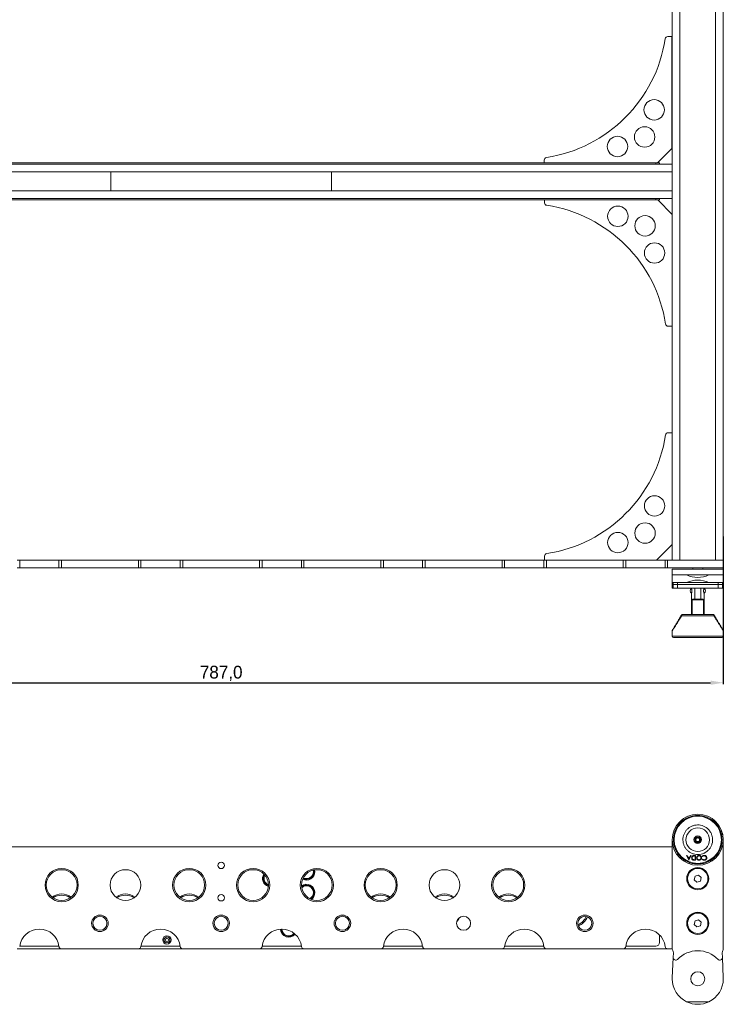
# Model space of a CAD drawing. Header units: millimetres. Extents: x -1824 to 791, y 646 to 1974.
# Tile 2 of 13: x -1276 to -724, y 646 to 1418. Entities that reach past the tile are written whole.
import ezdxf

# ---------------------------------------------------------------- set-up
doc = ezdxf.new("R2010")
doc.units = ezdxf.units.MM
doc.header["$PDSIZE"] = -1
doc.dimstyles.new('ISO-25', dxfattribs={"dimtxt": 2.5, "dimasz": 2.5, "dimexe": 1.25, "dimexo": 0.625, "dimtad": 1, "dimtxsty": 'Standard', "dimcen": 2.5, "dimadec": 0, "dimazin": 0, "dimtfac": 1, "dimtmove": 0, "dimatfit": 3, "dimfxl": 0, "dimarcsym": 0})

# ---------------------------------------------------------------- blocks, each defined once
blk = doc.blocks.new('*D1')
at = {"color": 0, "lineweight": -2}
for p, q in [((-724.36, 1013.18), (-724.36, 897.56)), ((-1511.36, 1008.56), (-1511.36, 897.56)), ((-1501.36, 898.56), (-734.36, 898.56))]:
    blk.add_line(p, q, dxfattribs=at)
at = {"color": 0}
for points in [[(-1501.36, 900.23), (-1501.36, 896.89), (-1511.36, 898.56)], [(-734.36, 900.23), (-734.36, 896.89), (-724.36, 898.56)]]:
    blk.add_solid(points, dxfattribs=at)
at = {"layer": 'Defpoints', "color": 0}
for p in [(-724.36, 1014.18), (-1511.36, 1009.56), (-724.36, 898.56)]:
    blk.add_point(p, dxfattribs=at)
at = {"color": 0, "insert": (-1117.86, 905.92), "char_height": 10, "attachment_point": 5}
blk.add_mtext('787,0', dxfattribs=at)

msp = doc.modelspace()

# ---------------------------------------------------------------- linework, layer by layer
at = {"linetype": 'Continuous', "lineweight": 15}
for p, q in [((-764.36, 1588.57), (-764.36, 994.57)), ((-758.36, 1588.57), (-758.36, 994.57)), ((-730.36, 1588.57), (-730.36, 994.57)), ((-724.36, 1588.57), (-724.36, 994.57)), ((-764.65, 1405.07), (-767.92, 1405.07)), ((-764.65, 1317.39), (-764.65, 1405.07)), ((-775.96, 1306.07), (-764.65, 1317.39)), ((-764.36, 1305.07), (-1471.36, 1305.07)), ((-777.36, 1306.07), (-1458.36, 1306.07)), ((-864.65, 1308.34), (-864.65, 1306.07)), ((-777.36, 1305.07), (-777.36, 1306.07)), ((-774.36, 1306.07), (-777.36, 1306.07)), ((-774.36, 1305.07), (-774.36, 1306.07)), ((-764.36, 1299.07), (-764.36, 1305.07)), ((-764.36, 1299.07), (-1471.36, 1299.07)), ((-1204.36, 1299.07), (-1204.36, 1284.07)), ((-1031.36, 1284.07), (-1031.36, 1299.07)), ((-1471.36, 1284.07), (-764.36, 1284.07)), ((-764.36, 1284.07), (-764.36, 1278.07)), ((-1471.36, 1278.07), (-764.36, 1278.07)), ((-777.36, 1277.07), (-1458.36, 1277.07)), ((-864.36, 1277.07), (-864.36, 1274.81)), ((-777.36, 1277.07), (-777.36, 1278.07)), ((-774.36, 1277.07), (-777.36, 1277.07)), ((-764.36, 1265.76), (-775.67, 1277.07)), ((-774.36, 1277.07), (-774.36, 1278.07)), ((-767.63, 1178.07), (-764.36, 1178.07)), ((-764.36, 1094.57), (-767.63, 1094.57)), ((-776.67, 994.57), (-764.36, 1006.89)), ((-864.36, 997.84), (-864.36, 994.57)), ((-1275.76, 994.57), (-1277.74, 994.57)), ((-1275.76, 988.57), (-1277.74, 988.57)), ((-1275.76, 988.57), (-1275.76, 994.57)), ((-1244.96, 994.57), (-1275.76, 994.57)), ((-1244.96, 988.57), (-1275.76, 988.57)), ((-1244.96, 988.57), (-1244.96, 994.57)), ((-1242.97, 994.57), (-1244.96, 994.57)), ((-1242.97, 988.57), (-1244.96, 988.57)), ((-1242.97, 988.57), (-1242.97, 994.57)), ((-1182.74, 994.57), (-1242.97, 994.57)), ((-1182.74, 988.57), (-1242.97, 988.57)), ((-1182.74, 988.57), (-1182.74, 994.57)), ((-1180.76, 994.57), (-1182.74, 994.57)), ((-1180.76, 988.57), (-1182.74, 988.57)), ((-1180.76, 988.57), (-1180.76, 994.57)), ((-1149.96, 994.57), (-1180.76, 994.57)), ((-1149.96, 988.57), (-1180.76, 988.57)), ((-1149.96, 988.57), (-1149.96, 994.57)), ((-1147.97, 994.57), (-1149.96, 994.57)), ((-1147.97, 988.57), (-1149.96, 988.57)), ((-1147.97, 988.57), (-1147.97, 994.57)), ((-1087.74, 994.57), (-1147.97, 994.57)), ((-1087.74, 988.57), (-1147.97, 988.57)), ((-1087.74, 988.57), (-1087.74, 994.57)), ((-1085.76, 994.57), (-1087.74, 994.57)), ((-1085.76, 988.57), (-1087.74, 988.57)), ((-1085.76, 988.57), (-1085.76, 994.57)), ((-1054.96, 994.57), (-1085.76, 994.57)), ((-1054.96, 988.57), (-1085.76, 988.57)), ((-1054.96, 988.57), (-1054.96, 994.57)), ((-1052.97, 994.57), (-1054.96, 994.57)), ((-1052.97, 988.57), (-1054.96, 988.57)), ((-1052.97, 988.57), (-1052.97, 994.57)), ((-992.74, 994.57), (-1052.97, 994.57)), ((-992.74, 988.57), (-1052.97, 988.57)), ((-992.74, 988.57), (-992.74, 994.57)), ((-990.76, 994.57), (-992.74, 994.57)), ((-990.76, 988.57), (-992.74, 988.57)), ((-990.76, 988.57), (-990.76, 994.57)), ((-959.96, 994.57), (-990.76, 994.57)), ((-959.96, 988.57), (-990.76, 988.57)), ((-959.96, 988.57), (-959.96, 994.57)), ((-957.97, 994.57), (-959.96, 994.57)), ((-957.97, 988.57), (-959.96, 988.57)), ((-957.97, 988.57), (-957.97, 994.57)), ((-897.74, 994.57), (-957.97, 994.57)), ((-897.74, 988.57), (-957.97, 988.57)), ((-897.74, 988.57), (-897.74, 994.57)), ((-895.76, 994.57), (-897.74, 994.57)), ((-895.76, 988.57), (-897.74, 988.57)), ((-895.76, 988.57), (-895.76, 994.57)), ((-864.96, 994.57), (-895.76, 994.57)), ((-864.96, 988.57), (-895.76, 988.57)), ((-864.96, 988.57), (-864.96, 994.57)), ((-862.97, 994.57), (-864.96, 994.57)), ((-862.97, 988.57), (-864.96, 988.57)), ((-862.97, 988.57), (-862.97, 994.57)), ((-802.74, 994.57), (-862.97, 994.57)), ((-802.74, 988.57), (-862.97, 988.57)), ((-802.74, 988.57), (-802.74, 994.57)), ((-800.76, 994.57), (-802.74, 994.57)), ((-800.76, 988.57), (-802.74, 988.57)), ((-800.76, 988.57), (-800.76, 994.57)), ((-769.96, 994.57), (-800.76, 994.57)), ((-769.96, 988.57), (-800.76, 988.57)), ((-769.96, 988.57), (-769.96, 994.57)), ((-767.97, 994.57), (-769.96, 994.57)), ((-767.97, 988.57), (-769.96, 988.57)), ((-767.97, 988.57), (-767.97, 994.57)), ((-724.36, 994.57), (-767.97, 994.57)), ((-724.36, 988.57), (-767.97, 988.57)), ((-758.36, 994.57), (-764.36, 994.57)), ((-748.36, 988.57), (-748.36, 987.57)), ((-740.36, 987.57), (-740.36, 988.57)), ((-724.36, 994.57), (-730.36, 994.57)), ((-724.36, 988.57), (-724.36, 994.57)), ((-724.36, 987.57), (-764.36, 987.57)), ((-764.36, 983.07), (-764.36, 987.57)), ((-764.36, 983.07), (-764.36, 977.07)), ((-753.08, 983.07), (-764.36, 983.07)), ((-753.08, 983.07), (-735.64, 983.07)), ((-724.36, 983.07), (-735.64, 983.07)), ((-724.36, 987.57), (-724.36, 983.07)), ((-724.36, 977.07), (-724.36, 983.07)), ((-764.36, 977.07), (-753.08, 977.07)), ((-764.36, 975.57), (-764.36, 977.07)), ((-764.36, 972.57), (-764.36, 975.57)), ((-764.01, 975.57), (-764.36, 975.57)), ((-764.01, 975.57), (-764.01, 977.07)), ((-764.01, 972.57), (-764.01, 975.57)), ((-764.01, 975.57), (-763.65, 975.57)), ((-763.65, 977.07), (-763.65, 975.57)), ((-763.65, 975.57), (-763.65, 972.57)), ((-763.65, 975.57), (-760.21, 975.57)), ((-760.21, 975.57), (-760.21, 977.07)), ((-760.21, 972.57), (-760.21, 975.57)), ((-760.21, 975.57), (-728.5, 975.57)), ((-735.64, 977.07), (-753.08, 977.07)), ((-735.64, 977.07), (-724.36, 977.07)), ((-728.5, 977.07), (-728.5, 975.57)), ((-728.5, 975.57), (-728.5, 972.57)), ((-728.5, 975.57), (-725.06, 975.57)), ((-725.06, 975.57), (-725.06, 977.07)), ((-725.06, 972.57), (-725.06, 975.57)), ((-725.06, 975.57), (-724.71, 975.57)), ((-724.71, 977.07), (-724.71, 975.57)), ((-724.71, 975.57), (-724.71, 972.57)), ((-724.36, 975.57), (-724.71, 975.57)), ((-724.36, 977.07), (-724.36, 975.57)), ((-724.36, 975.57), (-724.36, 972.57)), ((-764.36, 972.57), (-764.01, 972.57)), ((-763.65, 972.57), (-764.01, 972.57)), ((-763.65, 972.57), (-760.21, 972.57)), ((-728.5, 972.57), (-760.21, 972.57)), ((-749.36, 972.57), (-749.36, 972.55)), ((-749.36, 968.57), (-749.36, 952.07)), ((-746.76, 972.57), (-746.76, 964.07)), ((-741.96, 964.07), (-741.96, 972.57)), ((-739.36, 972.55), (-739.36, 972.57)), ((-739.36, 952.07), (-739.36, 968.57)), ((-728.5, 972.57), (-725.06, 972.57)), ((-724.71, 972.57), (-725.06, 972.57)), ((-724.71, 972.57), (-724.36, 972.57)), ((-748.36, 964.07), (-748.76, 963.67)), ((-748.76, 963.67), (-748.76, 952.07)), ((-739.96, 963.67), (-748.76, 963.67)), ((-748.36, 964.07), (-741.29, 964.07)), ((-741.29, 964.07), (-740.36, 964.07)), ((-739.96, 963.67), (-740.36, 964.07)), ((-739.96, 952.07), (-739.96, 963.67)), ((-757.15, 951.59), (-757.01, 951.77)), ((-731.8, 951.07), (-756.92, 951.07)), ((-731.71, 951.77), (-731.57, 951.59)), ((-764.36, 939.3), (-764.36, 935.07)), ((-764.36, 935.07), (-724.36, 935.07)), ((-763.36, 934.07), (-725.36, 934.07)), ((-762.86, 934.07), (-725.86, 934.07)), ((-724.36, 935.07), (-724.36, 939.3)), ((-756.98, 790.95), (-757.09, 790.86)), ((-756.92, 791.02), (-756.97, 790.94)), ((-731.8, 791.02), (-731.75, 790.94)), ((-731.62, 790.86), (-731.74, 790.95)), ((-764.36, 689.77), (-764.36, 775.39)), ((-724.36, 775.46), (-724.36, 689.77)), ((-1471.36, 769.96), (-764.36, 769.96)), ((-753.1, 763.03), (-752.7, 763.04)), ((-751.36, 759.37), (-753.1, 763.03)), ((-752.7, 763.04), (-752.12, 761.83)), ((-752.12, 761.83), (-750.53, 761.84)), ((-750.7, 761.48), (-751.95, 761.47)), ((-751.95, 761.47), (-751.32, 760.15)), ((-751.27, 759.37), (-751.36, 759.37)), ((-751.32, 760.15), (-750.7, 761.48)), ((-749.56, 763.06), (-751.27, 759.37)), ((-750.53, 761.84), (-749.96, 763.05)), ((-749.96, 763.05), (-749.56, 763.06)), ((-747.25, 763.08), (-746.08, 763.08)), ((-746.43, 762.73), (-746.86, 762.73)), ((-746.06, 759.41), (-746.82, 759.4)), ((-746.67, 759.76), (-746.41, 759.76)), ((-746.41, 759.76), (-746.43, 762.73)), ((-746.08, 763.08), (-746.06, 759.41)), ((-740.57, 762.28), (-740.86, 762.49)), ((-740.85, 760.14), (-740.56, 760.36)), ((-1045.57, 750.36), (-1045.73, 751.65)), ((-746.48, 746.92), (-747.11, 744.1)), ((-747.11, 744.1), (-744.99, 742.14)), ((-743.72, 747.78), (-746.48, 746.92)), ((-744.99, 742.14), (-742.24, 743)), ((-741.6, 745.82), (-743.72, 747.78)), ((-742.24, 743), (-741.6, 745.82)), ((-1084.03, 731.77), (-1083.59, 732.28)), ((-746.48, 711.92), (-747.11, 709.1)), ((-743.72, 712.78), (-746.48, 711.92)), ((-741.6, 710.82), (-743.72, 712.78)), ((-742.24, 708), (-741.6, 710.82)), ((-747.11, 709.1), (-744.99, 707.14)), ((-744.99, 707.14), (-742.24, 708)), ((-774.36, 700.88), (-774.36, 694.96)), ((-1242.97, 689.96), (-1277.74, 689.96)), ((-1244.99, 691.96), (-1275.73, 691.96)), ((-1182.74, 689.96), (-1242.97, 689.96)), ((-1147.97, 689.96), (-1182.74, 689.96)), ((-1149.99, 691.96), (-1180.73, 691.96)), ((-1087.74, 689.96), (-1147.97, 689.96)), ((-1052.97, 689.96), (-1087.74, 689.96)), ((-1054.99, 691.96), (-1085.73, 691.96)), ((-992.74, 689.96), (-1052.97, 689.96)), ((-957.97, 689.96), (-992.74, 689.96)), ((-959.99, 691.96), (-990.73, 691.96)), ((-897.74, 689.96), (-957.97, 689.96)), ((-862.97, 689.96), (-897.74, 689.96)), ((-864.99, 691.96), (-895.73, 691.96)), ((-802.74, 689.96), (-862.97, 689.96)), ((-767.97, 689.96), (-802.74, 689.96)), ((-777.36, 691.96), (-800.73, 691.96)), ((-764.36, 689.96), (-767.97, 689.96)), ((-763.65, 683.19), (-764.34, 667.33)), ((-763.49, 686.83), (-763.65, 683.19)), ((-725.06, 683.19), (-725.22, 686.83)), ((-724.38, 667.33), (-725.06, 683.19)), ((-764.36, 666.46), (-764.36, 667.33)), ((-764.36, 667.33), (-764.34, 667.33)), ((-724.38, 667.33), (-724.36, 667.33)), ((-724.36, 667.33), (-724.36, 666.46)), ((-753.08, 648.46), (-735.64, 648.46))]:
    msp.add_line(p, q, dxfattribs=at)
at = {"linetype": 'Continuous', "lineweight": 15, "flags": 128}
msp.add_lwpolyline([(-1044.6, 751.87), (-1044.6, 751.86), (-1044.42, 750.36)], dxfattribs=at)
at = {"linetype": 'Continuous', "lineweight": 15}
for centre, radius in [((-778.53, 1347.7), 8), ((-785.99, 1326.41), 8), ((-807.28, 1318.95), 8), ((-806.98, 1264.2), 8), ((-785.7, 1256.74), 8), ((-778.23, 1235.45), 8), ((-778.23, 1037.2), 8), ((-785.7, 1015.91), 8), ((-806.98, 1008.45), 8), ((-744.36, 775.46), 20), ((-744.36, 775.46), 18.5), ((-744.36, 775.46), 9.24), ((-744.36, 775.46), 3), ((-744.36, 775.46), 2.25), ((-744.36, 775.46), 1.9), ((-744.36, 775.46), 1.4), ((-1117.86, 755.36), 2.5), ((-1242.86, 739.96), 13.04), ((-1242.86, 739.96), 12.04), ((-1192.86, 739.96), 12.04), ((-1142.86, 739.96), 13.04), ((-1142.86, 739.96), 12.04), ((-1092.86, 739.96), 13.04), ((-1092.86, 739.96), 12.04), ((-1042.86, 739.96), 13.04), ((-1042.86, 739.96), 12.04), ((-992.86, 739.96), 13.04), ((-992.86, 739.96), 12.04), ((-942.86, 739.96), 12.04), ((-892.86, 739.96), 13.04), ((-892.86, 739.96), 12.04), ((-744.36, 744.96), 8.68), ((-744.36, 744.96), 8), ((-1117.86, 729.96), 2.5), ((-744.36, 709.96), 8.68), ((-744.36, 709.96), 8), ((-1212.86, 709.96), 6.5), ((-1212.86, 709.96), 5.5), ((-1117.86, 709.96), 6.5), ((-1117.86, 709.96), 5.5), ((-1022.86, 709.96), 6.5), ((-1022.86, 709.96), 5.5), ((-927.86, 709.96), 5.5), ((-832.86, 709.96), 6.5), ((-832.86, 709.96), 5.5), ((-1160.36, 696.96), 3.3), ((-1160.36, 696.96), 2.35), ((-1160.36, 696.96), 2.3), ((-1160.36, 696.96), 1.25), ((-744.36, 666.46), 5.5)]:
    msp.add_circle(centre, radius, dxfattribs=at)
for centre, radius, start, end in [((-767.92, 1403.07), 2, 90, 171.30139), ((-879.76, 1420.19), 111.14, 278.69861, 351.30139), ((-862.65, 1308.34), 2, 98.69861, 180), ((-862.36, 1274.81), 2, 180, 261.30139), ((-879.47, 1162.96), 111.14, 8.69861, 81.30139), ((-767.63, 1180.07), 2, 188.69861, 270), ((-879.47, 1109.69), 111.14, 278.69861, 351.30139), ((-767.63, 1092.57), 2, 90, 171.30139), ((-862.36, 997.84), 2, 98.69861, 180), ((-744.36, 1001.07), 20, 244.15807, 295.84193), ((-744.36, 959.07), 20, 64.15807, 115.84193), ((-748.34, 970.57), 2, 118.0334, 180), ((-748.34, 970.57), 2, 180, 241.87041), ((-740.4, 970.57), 2, 298.60568, 61.41469), ((-763.36, 935.07), 1, 180, 270), ((-725.36, 935.07), 1, 270, 0), ((-1050.92, 750.36), 6.5, 242.12174, 0), ((-1050.92, 750.36), 5.85, 241.72404, 13.84547), ((-1050.92, 750.36), 5.35, 241.6089, 0), ((-1078.92, 745.11), 6.5, 147.90098, 252.63556), ((-1078.92, 745.11), 5.85, 149.48485, 251.05169), ((-1078.92, 745.11), 5.35, 151.27217, 249.26436), ((-1050.92, 734.09), 6.5, 0, 127.48188), ((-1050.92, 734.09), 5.85, 90, 131.58844), ((-1050.92, 734.09), 5.35, 0, 135.13922), ((-1050.92, 734.09), 5.85, 300.53413, 90), ((-1050.92, 734.09), 5.35, 296.98335, 0), ((-1050.92, 734.09), 6.5, 304.64069, 0), ((-1242.86, 719.96), 13, 54.62541, 125.37459), ((-1242.86, 719.96), 12.04, 56.14549, 123.85451), ((-1192.86, 719.96), 13, 54.62541, 125.37459), ((-1192.86, 719.96), 12.04, 56.14549, 123.85451), ((-1142.86, 719.96), 13, 54.62541, 125.37459), ((-1142.86, 719.96), 12.04, 56.14549, 123.85451), ((-992.86, 719.96), 13, 54.62541, 125.37459), ((-992.86, 719.96), 12.04, 56.14549, 123.85451), ((-942.86, 719.96), 13, 54.62541, 125.37459), ((-942.86, 719.96), 12.04, 56.14549, 123.85451), ((-892.86, 719.96), 13, 54.62541, 125.37459), ((-892.86, 719.96), 12.04, 56.14549, 123.85451), ((-942.86, 719.96), 13, 317.95745, 334.66242), ((-842.86, 719.96), 12.04, 292.5387, 337.4613), ((-842.86, 719.96), 13, 292.11372, 337.88628), ((-1260.36, 689.96), 15.5, 6.56243, 173.43757), ((-1165.36, 689.96), 15.5, 6.56243, 173.43757), ((-1070.36, 689.96), 15.5, 6.56243, 173.43757), ((-1064.92, 705.54), 6.5, 181.04718, 320.49611), ((-1064.92, 705.54), 5.85, 180.8597, 320.6836), ((-1064.92, 705.54), 5.35, 180, 320.66006), ((-975.36, 689.96), 15.5, 6.56243, 173.43757), ((-880.36, 689.96), 15.5, 6.56243, 173.43757), ((-785.36, 689.96), 15.5, 6.56243, 173.43757), ((-777.36, 694.96), 3, 270, 0), ((-1242.97, 691.96), 2, 186.56243, 270), ((-1182.74, 691.96), 2, 270, 353.43757), ((-1147.97, 691.96), 2, 186.56243, 270), ((-1087.74, 691.96), 2, 270, 353.43757), ((-1052.97, 691.96), 2, 186.56243, 270), ((-992.74, 691.96), 2, 270, 353.43757), ((-957.97, 691.96), 2, 186.56243, 270), ((-897.74, 691.96), 2, 270, 353.43757), ((-862.97, 691.96), 2, 186.56243, 270), ((-802.74, 691.96), 2, 270, 353.43757), ((-767.97, 691.96), 2, 186.56243, 270), ((-762.36, 689.77), 2, 180, 214.25149), ((-766.49, 686.96), 3, 357.51763, 34.25149), ((-744.36, 666.46), 22, 43.89199, 136.10801), ((-722.23, 686.96), 3, 145.74851, 182.48237), ((-726.36, 689.77), 2, 325.74851, 0), ((-761.65, 683.1), 2, 177.51763, 316.10801), ((-727.06, 683.1), 2, 223.89199, 2.48237), ((-744.36, 666.46), 20, 180, 244.15807), ((-744.36, 666.46), 20, 295.84193, 0), ((-744.36, 666.46), 20, 244.15807, 295.84193)]:
    msp.add_arc(centre, radius, start, end, dxfattribs=at)
for points, knots in [([(-749.35, 972.55), (-749.35, 972.55), (-749.36, 972.57), (-749.28, 972.39), (-749.16, 972.02), (-749.01, 971.47), (-748.93, 970.82), (-748.95, 970.15), (-749.04, 969.55), (-749.18, 969.05), (-749.31, 968.69), (-749.36, 968.58), (-749.36, 968.57), (-749.36, 968.57)], [0, 0, 0, 0, 0.0458722, 0.144822, 0.2468468, 0.3555952, 0.4652958, 0.5670851, 0.6649304, 0.7684083, 0.8785722, 0.9864953, 1, 1, 1, 1]), ([(-739.36, 968.57), (-739.37, 968.59), (-739.38, 968.64), (-739.5, 968.95), (-739.64, 969.43), (-739.76, 970.05), (-739.79, 970.72), (-739.72, 971.36), (-739.59, 971.91), (-739.46, 972.33), (-739.36, 972.56), (-739.37, 972.55), (-739.37, 972.55)], [0, 0, 0, 0, 0.1017835, 0.2034015, 0.3093853, 0.4200174, 0.5255577, 0.6238097, 0.7241293, 0.8321939, 0.9423087, 1, 1, 1, 1]), ([(-756.92, 951.07), (-757.48, 950.19), (-758.55, 948.5), (-760.02, 946.16), (-761.31, 944.12), (-762.41, 942.38), (-763.28, 941.01), (-763.9, 940.03), (-764.29, 939.41), (-764.33, 939.34), (-764.36, 939.3)], [0, 0, 0, 0, 0.156672, 0.298755, 0.438888, 0.565963, 0.686066, 0.796776, 0.900063, 1, 1, 1, 1]), ([(-757.15, 951.59), (-757.67, 950.72), (-758.68, 949.03), (-760.08, 946.7), (-761.32, 944.64), (-762.36, 942.91), (-763.19, 941.53), (-763.78, 940.55), (-764.15, 939.93), (-764.19, 939.85), (-764.22, 939.81)], [0, 0, 0, 0, 0.155966, 0.302194, 0.441664, 0.570535, 0.689489, 0.799927, 0.901556, 1, 1, 1, 1]), ([(-756.92, 951.07), (-756.96, 951.2), (-757.04, 951.46), (-757.02, 951.67), (-757.01, 951.77)], [0, 0, 0, 0, 0.500539, 1, 1, 1, 1]), ([(-757.01, 951.77), (-756.9, 951.86), (-756.69, 952.03), (-756.42, 952.06), (-756.29, 952.07)], [0, 0, 0, 0, 0.4991348, 1, 1, 1, 1]), ([(-732.42, 952.07), (-733.25, 952.07), (-734.93, 952.07), (-737.85, 952.07), (-741.03, 952.07), (-744.36, 952.07), (-747.69, 952.07), (-750.86, 952.07), (-753.78, 952.07), (-755.47, 952.07), (-756.29, 952.07)], [0, 0, 0, 0, 0.1186661, 0.242599, 0.370311, 0.5000001, 0.629688, 0.7574, 0.8813339, 1, 1, 1, 1]), ([(-732.42, 952.07), (-732.29, 952.06), (-732.03, 952.03), (-731.81, 951.86), (-731.71, 951.77)], [0, 0, 0, 0, 0.5008552, 1, 1, 1, 1]), ([(-731.71, 951.77), (-731.69, 951.67), (-731.67, 951.46), (-731.75, 951.2), (-731.8, 951.07)], [0, 0, 0, 0, 0.499463, 1, 1, 1, 1]), ([(-724.36, 939.3), (-724.38, 939.34), (-724.43, 939.41), (-724.82, 940.03), (-725.44, 941.01), (-726.31, 942.38), (-727.4, 944.12), (-728.69, 946.16), (-730.17, 948.5), (-731.24, 950.19), (-731.8, 951.07)], [0, 0, 0, 0, 0.099937, 0.2032242, 0.3139325, 0.4340374, 0.5611095, 0.7012455, 0.8433267, 1, 1, 1, 1]), ([(-724.5, 939.81), (-724.52, 939.85), (-724.57, 939.93), (-724.94, 940.55), (-725.53, 941.53), (-726.36, 942.91), (-727.4, 944.64), (-728.63, 946.7), (-730.03, 949.03), (-731.04, 950.72), (-731.57, 951.59)], [0, 0, 0, 0, 0.09842, 0.200073, 0.310486, 0.429465, 0.558311, 0.697806, 0.844019, 1, 1, 1, 1]), ([(-764.22, 939.81), (-764.26, 939.73), (-764.34, 939.57), (-764.35, 939.39), (-764.36, 939.29)], [0, 0, 0, 0, 0.499973, 1, 1, 1, 1]), ([(-724.36, 939.29), (-724.36, 939.39), (-724.38, 939.57), (-724.46, 939.73), (-724.5, 939.81)], [0, 0, 0, 0, 0.500022, 1, 1, 1, 1]), ([(-725.36, 775.46), (-725.42, 774.3), (-725.55, 771.91), (-726.6, 768.37), (-728.36, 764.97), (-730.83, 761.93), (-733.37, 759.87), (-735.6, 758.56), (-737.89, 757.52), (-740.81, 756.68), (-744.36, 756.35), (-747.9, 756.68), (-751.45, 757.7), (-754.85, 759.46), (-757.89, 761.93), (-759.95, 764.47), (-761.26, 766.7), (-762.3, 768.99), (-763.14, 771.91), (-763.46, 775.46), (-763.14, 779.01), (-762.12, 782.55), (-760.36, 785.95), (-757.89, 788.99), (-755.35, 791.05), (-753.11, 792.36), (-750.83, 793.4), (-747.9, 794.24), (-744.36, 794.57), (-740.81, 794.24), (-737.27, 793.22), (-733.87, 791.46), (-730.83, 788.99), (-728.76, 786.45), (-727.46, 784.21), (-726.42, 781.93), (-725.55, 779.01), (-725.42, 776.62), (-725.36, 775.46)], [0, 0, 0, 0, 0.029124, 0.059993, 0.092145, 0.124979, 0.157814, 0.173908, 0.190007, 0.220876, 0.25, 0.279124, 0.309993, 0.342145, 0.374979, 0.407814, 0.423908, 0.440007, 0.470876, 0.5, 0.529124, 0.559993, 0.592145, 0.624979, 0.657814, 0.673908, 0.690007, 0.720876, 0.75, 0.779124, 0.809993, 0.842145, 0.874979, 0.907814, 0.923908, 0.940007, 0.970876, 1, 1, 1, 1]), ([(-735.46, 782.94), (-735.03, 782.38), (-734.15, 781.21), (-733.25, 779.13), (-732.73, 776.85), (-732.69, 774.45), (-733.14, 772.1), (-734.04, 769.93), (-735.3, 768.06), (-736.83, 766.51), (-738.62, 765.26), (-740.68, 764.35), (-742.97, 763.83), (-745.37, 763.79), (-747.72, 764.24), (-749.89, 765.14), (-751.76, 766.4), (-753.31, 767.93), (-754.55, 769.72), (-755.47, 771.78), (-755.99, 774.07), (-756.03, 776.47), (-755.58, 778.82), (-754.68, 780.99), (-753.42, 782.86), (-751.88, 784.41), (-750.09, 785.65), (-748.04, 786.57), (-745.74, 787.09), (-743.35, 787.13), (-741, 786.68), (-738.83, 785.77), (-736.94, 784.53), (-735.94, 783.46), (-735.46, 782.94)], [0, 0, 0, 0, 0.029129, 0.060003, 0.09216, 0.125, 0.15784, 0.189997, 0.220871, 0.25, 0.279129, 0.310003, 0.34216, 0.375, 0.40784, 0.439997, 0.470871, 0.5, 0.529129, 0.560003, 0.59216, 0.625, 0.65784, 0.689997, 0.720871, 0.75, 0.779129, 0.810003, 0.842161, 0.875, 0.90784, 0.939997, 0.970871, 1, 1, 1, 1]), ([(-725.27, 780.69), (-725.16, 780.33), (-724.91, 779.55), (-724.79, 778.66), (-724.72, 778.17)], [0, 0, 0, 0, 0.448985, 1, 1, 1, 1]), ([(-749.17, 761.27), (-749.14, 761.55), (-749.09, 762.11), (-748.59, 762.77), (-747.91, 763.05), (-747.47, 763.07), (-747.25, 763.08)], [0, 0, 0, 0, 0.279997, 0.559064, 0.778821, 1, 1, 1, 1]), ([(-748.02, 759.53), (-748.21, 759.61), (-748.59, 759.79), (-749.07, 760.4), (-749.13, 760.94), (-749.17, 761.27)], [0, 0, 0, 0, 0.280469, 0.560899, 1, 1, 1, 1]), ([(-747.91, 762.63), (-748.06, 762.56), (-748.36, 762.43), (-748.73, 761.95), (-748.77, 761.53), (-748.8, 761.28)], [0, 0, 0, 0, 0.2804859, 0.5609114, 1, 1, 1, 1]), ([(-748.8, 761.28), (-748.78, 761.1), (-748.76, 760.76), (-748.53, 760.32), (-748.2, 760), (-747.94, 759.91), (-747.81, 759.86)], [0, 0, 0, 0, 0.280222, 0.55985, 0.779863, 1, 1, 1, 1]), ([(-746.82, 759.4), (-747.05, 759.4), (-747.45, 759.4), (-747.85, 759.49), (-748.02, 759.53)], [0, 0, 0, 0, 0.560418, 1, 1, 1, 1]), ([(-746.86, 762.73), (-747.06, 762.73), (-747.41, 762.73), (-747.76, 762.66), (-747.91, 762.63)], [0, 0, 0, 0, 0.560391, 1, 1, 1, 1]), ([(-747.81, 759.86), (-747.6, 759.82), (-747.22, 759.76), (-746.84, 759.76), (-746.67, 759.76)], [0, 0, 0, 0, 0.559541, 1, 1, 1, 1]), ([(-745.32, 761.26), (-745.29, 761.54), (-745.23, 762.11), (-744.71, 762.75), (-744.07, 763.14), (-743.63, 763.18), (-743.4, 763.2)], [0, 0, 0, 0, 0.279574, 0.559278, 0.779584, 1, 1, 1, 1]), ([(-743.35, 759.34), (-743.64, 759.37), (-744.21, 759.42), (-744.86, 759.94), (-745.26, 760.58), (-745.3, 761.03), (-745.32, 761.26)], [0, 0, 0, 0, 0.2797921, 0.5593704, 0.7795725, 1, 1, 1, 1]), ([(-743.39, 762.84), (-743.62, 762.81), (-744.08, 762.76), (-744.6, 762.33), (-744.9, 761.8), (-744.93, 761.44), (-744.94, 761.26)], [0, 0, 0, 0, 0.27962, 0.559116, 0.779489, 1, 1, 1, 1]), ([(-744.94, 761.26), (-744.91, 761.03), (-744.86, 760.57), (-744.43, 760.05), (-743.91, 759.75), (-743.55, 759.72), (-743.37, 759.7)], [0, 0, 0, 0, 0.279726, 0.559135, 0.779662, 1, 1, 1, 1]), ([(-743.4, 763.2), (-743.12, 763.17), (-742.55, 763.11), (-741.91, 762.6), (-741.51, 761.97), (-741.47, 761.52), (-741.45, 761.3)], [0, 0, 0, 0, 0.279661, 0.559322, 0.779597, 1, 1, 1, 1]), ([(-741.83, 761.3), (-741.86, 761.53), (-741.91, 761.98), (-742.34, 762.49), (-742.85, 762.8), (-743.21, 762.83), (-743.39, 762.84)], [0, 0, 0, 0, 0.2796409, 0.5593189, 0.7795697, 1, 1, 1, 1]), ([(-743.37, 759.7), (-743.14, 759.73), (-742.68, 759.8), (-742.17, 760.23), (-741.87, 760.75), (-741.84, 761.11), (-741.83, 761.3)], [0, 0, 0, 0, 0.279475, 0.559119, 0.77949, 1, 1, 1, 1]), ([(-741.45, 761.3), (-741.48, 761.01), (-741.54, 760.45), (-742.04, 759.8), (-742.68, 759.41), (-743.12, 759.36), (-743.35, 759.34)], [0, 0, 0, 0, 0.279666, 0.559263, 0.779661, 1, 1, 1, 1]), ([(-740.86, 762.49), (-740.75, 762.62), (-740.52, 762.87), (-739.97, 763.17), (-739.53, 763.21), (-739.26, 763.24)], [0, 0, 0, 0, 0.280273, 0.5606112, 1, 1, 1, 1]), ([(-739.23, 759.37), (-739.59, 759.41), (-740.22, 759.47), (-740.66, 759.93), (-740.85, 760.14)], [0, 0, 0, 0, 0.559522, 1, 1, 1, 1]), ([(-739.28, 762.89), (-739.56, 762.85), (-740.06, 762.79), (-740.41, 762.43), (-740.57, 762.28)], [0, 0, 0, 0, 0.558802, 1, 1, 1, 1]), ([(-740.56, 760.36), (-740.35, 760.16), (-739.98, 759.79), (-739.46, 759.75), (-739.24, 759.73)], [0, 0, 0, 0, 0.558571, 1, 1, 1, 1]), ([(-737.65, 761.33), (-737.67, 761.56), (-737.73, 762.04), (-738.18, 762.56), (-738.72, 762.85), (-739.09, 762.88), (-739.28, 762.89)], [0, 0, 0, 0, 0.279587, 0.559084, 0.779357, 1, 1, 1, 1]), ([(-739.26, 763.24), (-738.93, 763.21), (-738.35, 763.17), (-737.92, 762.77), (-737.73, 762.6)], [0, 0, 0, 0, 0.559811, 1, 1, 1, 1]), ([(-739.24, 759.73), (-739, 759.76), (-738.53, 759.82), (-738, 760.24), (-737.69, 760.77), (-737.66, 761.14), (-737.65, 761.33)], [0, 0, 0, 0, 0.279776, 0.559383, 0.779589, 1, 1, 1, 1]), ([(-737.26, 761.3), (-737.29, 761.01), (-737.35, 760.43), (-737.9, 759.79), (-738.55, 759.43), (-739, 759.39), (-739.23, 759.37)], [0, 0, 0, 0, 0.279487, 0.559087, 0.779373, 1, 1, 1, 1]), ([(-737.73, 762.6), (-737.58, 762.38), (-737.3, 761.99), (-737.27, 761.51), (-737.26, 761.3)], [0, 0, 0, 0, 0.559033, 1, 1, 1, 1])]:
    msp.add_open_spline(points, degree=3, knots=knots, dxfattribs=at)

# ---------------------------------------------------------------- dimensions: what is measured, and where the dimension line sits
dim = msp.add_linear_dim(base=(-724.36, 898.56), p1=(-1511.36, 1009.56), p2=(-724.36, 1014.18), dimstyle='ISO-25', override={"dimtxt": 10, "dimasz": 10, "dimexe": 1, "dimexo": 1, "dimgap": 1.524, "dimtoh": 1, "dimdec": 1, "dimzin": 0, "dimadec": 2, "dimtdec": 1, "dimtzin": 0})
dim.commit()
dim.dimension.update_dxf_attribs({"geometry": '*D1', "text_midpoint": (-1117.86, 905.92)})

doc.saveas('drawing.dxf')
